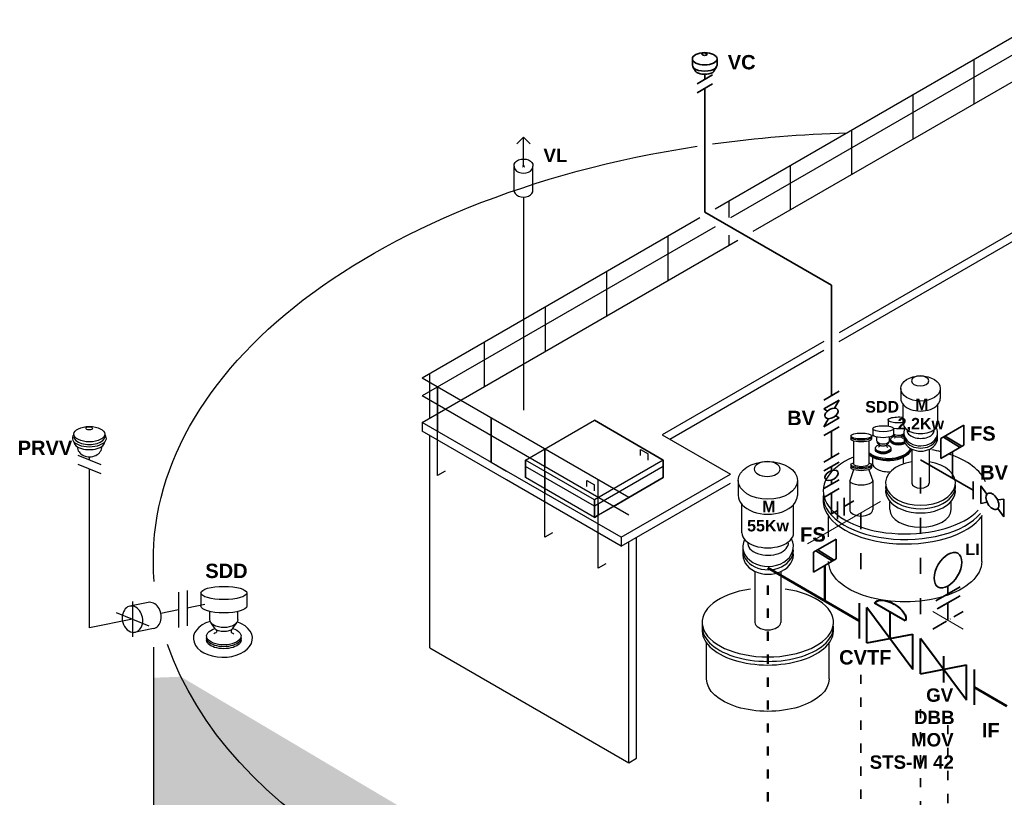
# Model space of a CAD drawing. Header units: millimetres. Extents: x 244 to 2461, y -1517 to 72.
# Tile 26 of 32: x 1402 to 1659, y -131 to 72. Entities that reach past the tile are written whole.
import ezdxf

# ---------------------------------------------------------------- set-up
doc = ezdxf.new("R2010")
doc.units = ezdxf.units.MM
doc.linetypes.add('ACAD_ISO03W100', pattern=[30, 12, -18])
doc.linetypes.add('ACAD_ISO10W100', pattern=[18, 12, -3, 0, -3])
for name, color, linetype, lineweight in [('Achsen', 253, 'ACAD_ISO10W100', 15), ('Armatur-Entleerung', 7, 'Continuous', 30), ('Armaturen-Auslagerung', 7, 'Continuous', 40), ('Armaturenbezeichnung I', 7, 'Continuous', 15), ('Auslagerung', 1, 'Continuous', 50), ('Entleerung', 74, 'Continuous', 35), ('Symbole_70', 7, 'Continuous', 35), ('Text', 7, 'Continuous', 18)]:
    doc.layers.add(name, color=color, linetype=linetype, lineweight=lineweight)
doc.layers.add('effekte', color=7, linetype='Continuous')
doc.layers.add('gebäude', color=8, linetype='Continuous')

msp = doc.modelspace()

# ---------------------------------------------------------------- hatches: boundary and pattern name
at = {"layer": 'effekte'}
h = msp.add_hatch(color=253, dxfattribs=at)
h.set_gradient(color1=(156, 156, 156), rotation=30, tint=1, name='CURVED')
edge = h.paths.add_edge_path()
edge.add_ellipse((1626.68, -291.93), major_axis=(-190, 0), ratio=0.588376, start_angle=360, end_angle=422.0567)
edge.add_ellipse((1626.68, -291.93), major_axis=(190, 0), ratio=0.588376, start_angle=240.3863, end_angle=310.0953)
edge.add_ellipse((1626.68, -291.93), major_axis=(190, 0), ratio=0.588376, start_angle=-49.9047, end_angle=0)
edge.add_line((1816.68, -291.93), (1816.68, -69.08))
edge.add_ellipse((1626.68, -69.08), major_axis=(-190, 0), ratio=0.588376, start_angle=130.0953, end_angle=180, ccw=False)
edge.add_line((1749.05, -154.59), (1749.05, -335.9))
edge.add_ellipse((1626.68, -250.38), major_axis=(190, 0), ratio=0.588376, start_angle=243.6636, end_angle=310.0953, ccw=False)
edge.add_line((1542.39, -350.57), (1542.39, -169.26))
edge.add_ellipse((1626.68, -69.08), major_axis=(-190, 0.08), ratio=0.588517, start_angle=375.841, end_angle=423.6785, ccw=False)
edge.add_line((1443.88, -99.52), (1436.68, -99.79))
edge.add_line((1436.68, -99.79), (1436.68, -291.93))

# ---------------------------------------------------------------- linework, layer by layer
at = {"layer": 'Achsen', "lineweight": 15}
for p, q in [((1533.72, 33.62), (1533.09, 33.98)), ((1533.09, 33.62), (1533.72, 33.98))]:
    msp.add_line(p, q, dxfattribs=at)
at = {"layer": 'Achsen'}
msp.add_line((1648.31, -87.1), (1640.31, -82.49), dxfattribs=at)
at = {"layer": 'Armatur-Entleerung'}
for p, q in [((1530.94, 27.46), (1530.94, 33.71)), ((1535.87, 27.65), (1535.87, 33.71))]:
    msp.add_line(p, q, dxfattribs=at)
at = {"layer": 'Armatur-Entleerung', "extrusion": (0, 0, -1)}
msp.add_ellipse((1533.4, 33.99), major_axis=(-2.47, 0), ratio=0.707107, start_param=6.229713, end_param=9.478251, dxfattribs=at)
at = {"layer": 'Armatur-Entleerung'}
for centre in [(1533.4, 33.8), (1533.4, 27.55)]:
    msp.add_ellipse(centre, major_axis=(-2.47, 0), ratio=0.707107, start_param=6.229713, end_param=9.478251, dxfattribs=at)
at = {"layer": 'Armaturen-Auslagerung', "lineweight": 35, "ltscale": 0.35}
for p, q in [((1609.13, -67), (1615.13, -63.54)), ((1615.13, -63.54), (1615.13, -68.73)), ((1614.12, -69.31), (1609.75, -66.64)), ((1614.6, -69.04), (1610.26, -66.35)), ((1609.13, -72.2), (1609.13, -67)), ((1615.13, -68.73), (1609.13, -72.2))]:
    msp.add_line(p, q, dxfattribs=at)
at = {"layer": 'Armaturen-Auslagerung'}
for p, q in [((1621.13, -80.28), (1621.13, -89.52)), ((1623.13, -90.67), (1623.13, -81.43)), ((1635.13, -97.6), (1623.13, -81.43)), ((1633.13, -84.9), (1625.13, -80.28)), ((1629.13, -82.59), (1629.13, -89.52)), ((1623.13, -90.67), (1635.13, -88.36)), ((1635.13, -97.6), (1635.13, -88.36)), ((1649.13, -105.68), (1637.13, -89.52)), ((1637.13, -98.75), (1637.13, -89.52)), ((1643.13, -94.17), (1643.13, -101.03)), ((1637.13, -98.75), (1649.13, -96.44)), ((1649.13, -105.68), (1649.13, -96.44)), ((1651.13, -97.6), (1651.13, -106.84))]:
    msp.add_line(p, q, dxfattribs=at)
at = {"layer": 'Armaturen-Auslagerung', "extrusion": (3.08149e-33, 6.12303e-17, -1)}
msp.add_ellipse((1629.13, -82.59), major_axis=(4, -2.31), ratio=0.5, start_param=3.141593, end_param=6.283185, dxfattribs=at)
at = {"layer": 'Armaturenbezeichnung I'}
msp.add_line((1626.66, -53.78), (1607.61, -64.78), dxfattribs=at)
at = {"layer": 'Auslagerung'}
for p, q in [((1621.13, -84.9), (1597.23, -71.1)), ((1612.13, -79.7), (1612.13, -70.46)), ((1659.71, -107.17), (1651.13, -102.22))]:
    msp.add_line(p, q, dxfattribs=at)
at = {"layer": 'Auslagerung', "linetype": 'ACAD_ISO03W100', "ltscale": 0.2}
msp.add_line((1597.23, -75.72), (1597.23, -179.53), dxfattribs=at)
at = {"layer": 'Entleerung'}
for p, q in [((1645.47, -47.68), (1645.47, -40.75)), ((1650.9, -50.81), (1637.13, -42.86))]:
    msp.add_line(p, q, dxfattribs=at)
at = {"layer": 'Entleerung', "linetype": 'ACAD_ISO03W100', "ltscale": 0.35}
msp.add_line((1637.13, -47.48), (1637.13, -86.05), dxfattribs=at)
at = {"layer": 'Entleerung', "linetype": 'ACAD_ISO03W100', "ltscale": 0.2}
msp.add_line((1637.13, -107.99), (1637.13, -180.73), dxfattribs=at)
at = {"layer": 'gebäude'}
for p, q in [((1669.17, 72.14), (1583.44, 22.64)), ((1669.17, 67.52), (1587.44, 20.33)), ((1593.44, 16.87), (1669.17, 60.59)), ((1651.17, 50.2), (1651.17, 61.75)), ((1635.17, 40.96), (1635.17, 52.51)), ((1533.4, 41.48), (1531.66, 39.74)), ((1533.4, 33.8), (1533.4, 41.48)), ((1533.4, 41.48), (1535.15, 39.74)), ((1619.17, 31.72), (1619.17, 43.27)), ((1603.17, 22.49), (1603.17, 34.03)), ((1533.4, 25.81), (1533.4, -29.91)), ((1678.96, 26.79), (1615.88, -9.63)), ((1587.17, 20.49), (1587.17, 24.8)), ((1615.88, -11.93), (1678.96, 24.48)), ((1579.44, 20.33), (1506.93, -21.53)), ((1583.44, 18.02), (1506.93, -26.15)), ((1571.18, 4.01), (1571.18, 15.56)), ((1587.17, 13.25), (1587.17, 15.87)), ((1506.93, -33.08), (1589.44, 14.56)), ((1555.18, -5.23), (1555.18, 6.32)), ((1539.18, -14.46), (1539.18, -2.92)), ((1523.18, -23.7), (1523.18, -12.15)), ((1611.88, -11.93), (1569.66, -36.31)), ((1571.66, -37.47), (1611.88, -14.24)), ((1508.93, -31.93), (1508.93, -20.38)), ((1560.93, -52.71), (1506.93, -21.53)), ((1510.93, -23.84), (1510.93, -35.39)), ((1510.93, -46.94), (1510.93, -23.84)), ((1560.93, -57.33), (1506.93, -26.15)), ((1510.93, -30.77), (1510.93, -35.39)), ((1510.93, -35.39), (1510.93, -30.77)), ((1528.93, -45.78), (1506.93, -33.08)), ((1506.93, -33.08), (1506.93, -35.39)), ((1524.93, -31.93), (1524.93, -43.47)), ((1524.93, -36.54), (1524.93, -31.93)), ((1524.93, -31.93), (1524.93, -36.54)), ((1533.93, -42.9), (1551.93, -32.5)), ((1551.93, -32.5), (1569.93, -42.9)), ((1569.93, -42.9), (1551.93, -32.5)), ((1528.93, -48.09), (1506.93, -35.39)), ((1508.93, -91.97), (1508.93, -36.54)), ((1524.93, -43.47), (1524.93, -36.54)), ((1524.93, -36.54), (1524.93, -43.47)), ((1569.66, -36.31), (1587.5, -46.61)), ((1538.93, -63.1), (1538.93, -40.01)), ((1538.93, -51.56), (1538.93, -40.01)), ((1538.93, -40.01), (1538.93, -44.63)), ((1538.93, -44.63), (1538.93, -40.01)), ((1563.93, -41.74), (1563.93, -40.17)), ((1563.93, -40.17), (1565.93, -41.33)), ((1524.93, -43.47), (1528.93, -45.78)), ((1551.93, -53.29), (1533.93, -42.9)), ((1533.93, -47.51), (1533.93, -42.9)), ((1533.93, -47.51), (1533.93, -42.9)), ((1533.93, -42.9), (1533.93, -44.6)), ((1569.93, -42.9), (1551.93, -53.29)), ((1565.93, -42.9), (1565.93, -41.33)), ((1569.93, -42.9), (1569.93, -47.51)), ((1569.93, -44.6), (1569.93, -42.9)), ((1512.93, -45.78), (1510.93, -46.94)), ((1558.93, -63.1), (1528.93, -45.78)), ((1551.93, -54.99), (1533.93, -44.6)), ((1533.93, -44.6), (1533.93, -47.51)), ((1538.93, -45.78), (1538.93, -44.63)), ((1538.93, -47.49), (1538.93, -45.78)), ((1538.93, -45.78), (1538.93, -47.49)), ((1569.93, -44.6), (1551.93, -54.99)), ((1569.93, -47.51), (1569.93, -44.6)), ((1558.93, -65.41), (1528.93, -48.09)), ((1551.93, -57.91), (1533.93, -47.51)), ((1538.93, -47.49), (1538.93, -50.4)), ((1538.93, -50.4), (1538.93, -47.49)), ((1549.93, -49.82), (1549.93, -48.25)), ((1549.93, -48.25), (1551.93, -49.41)), ((1569.93, -47.51), (1551.93, -57.91)), ((1552.93, -71.19), (1552.93, -48.09)), ((1552.93, -59.64), (1552.93, -48.09)), ((1552.93, -52.71), (1552.93, -48.09)), ((1558.93, -63.1), (1587.5, -46.61)), ((1560.93, -52.71), (1569.93, -47.51)), ((1538.93, -51.56), (1538.93, -50.4)), ((1538.93, -50.4), (1538.93, -51.56)), ((1551.93, -50.98), (1551.93, -49.41)), ((1558.93, -65.41), (1587.5, -48.92)), ((1551.93, -53.29), (1551.93, -57.91)), ((1551.93, -54.99), (1551.93, -53.29)), ((1551.93, -53.29), (1551.93, -54.99)), ((1552.93, -54.42), (1552.93, -52.71)), ((1556.93, -55.02), (1560.93, -52.71)), ((1551.93, -57.91), (1551.93, -54.99)), ((1551.93, -54.99), (1551.93, -57.91)), ((1552.93, -57.33), (1552.93, -54.42)), ((1552.93, -54.42), (1552.93, -57.33)), ((1552.93, -57.33), (1556.93, -55.02)), ((1552.93, -57.33), (1551.93, -57.91)), ((1551.93, -57.91), (1552.93, -57.33)), ((1552.93, -59.64), (1552.93, -57.33)), ((1540.93, -61.95), (1538.93, -63.1)), ((1558.93, -63.1), (1558.93, -65.41)), ((1560.93, -121.99), (1560.93, -64.26)), ((1562.93, -120.84), (1562.93, -63.1)), ((1554.93, -70.03), (1552.93, -71.19)), ((1435.36, -80.12), (1430.53, -81.1)), ((1436.73, -86.91), (1431.21, -88.03)), ((1436.68, -91.82), (1436.68, -291.93)), ((1436.68, -91.82), (1436.68, -291.93)), ((1508.93, -91.97), (1560.93, -121.99)), ((1560.93, -121.99), (1562.93, -120.84))]:
    msp.add_line(p, q, dxfattribs=at)
at = {"layer": 'gebäude', "ltscale": 0.35}
for p, q in [((1631.98, -24.22), (1631.98, -26.82)), ((1642.28, -24.22), (1642.28, -26.82)), ((1632.63, -33.36), (1632.63, -28.42)), ((1641.63, -33.36), (1641.63, -28.42)), ((1628.65, -32.43), (1628.65, -33.99)), ((1624.67, -34.73), (1624.67, -36.29)), ((1630.07, -34.73), (1630.07, -36.29)), ((1633.01, -34.67), (1633.01, -34.61)), ((1423.99, -36.15), (1423.99, -36.82)), ((1618.93, -36.63), (1618.93, -37.4)), ((1619.63, -37.92), (1619.63, -43.92)), ((1623.63, -37.92), (1623.63, -43.92)), ((1624.33, -36.63), (1624.33, -37.4)), ((1625.71, -37.85), (1625.71, -36.91)), ((1626.34, -38.94), (1625.83, -38.21)), ((1628.39, -38.94), (1628.9, -38.21)), ((1629.02, -37.85), (1629.02, -36.91)), ((1630.33, -36.64), (1630.08, -36.27)), ((1632.38, -36.64), (1632.79, -36.05)), ((1634.88, -40.07), (1634.88, -48.94)), ((1639.38, -40.12), (1639.38, -48.94)), ((1419.95, -42.88), (1419.95, -42.06)), ((1624.67, -43.73), (1624.67, -42.24)), ((1632.67, -43.73), (1632.67, -42.24)), ((1419.95, -86.77), (1419.95, -45.19)), ((1619.63, -45.43), (1618.63, -48.32)), ((1618.93, -44.14), (1618.93, -44.91)), ((1623.63, -45.43), (1624.63, -48.32)), ((1624.33, -44.14), (1624.33, -44.91)), ((1589.51, -48.23), (1589.51, -52.13)), ((1604.96, -48.23), (1604.96, -52.13)), ((1618.63, -48.32), (1618.63, -55.82)), ((1624.63, -48.32), (1624.63, -55.82)), ((1629.13, -55.87), (1629.13, -53.82)), ((1645.13, -55.87), (1645.13, -53.82)), ((1590.48, -61.94), (1590.48, -54.53)), ((1603.98, -61.94), (1603.98, -54.53)), ((1613.13, -62.96), (1613.13, -57.62)), ((1653.13, -69.4), (1653.13, -57.62)), ((1593.86, -72.01), (1593.86, -85.32)), ((1600.61, -72.08), (1600.61, -85.32)), ((1445.5, -76.98), (1445.5, -86.22)), ((1443.24, -77.44), (1443.24, -86.68)), ((1449.09, -77.64), (1449.09, -81.11)), ((1461.09, -77.64), (1461.09, -81.11)), ((1431.21, -79.87), (1431.21, -89.11)), ((1443.24, -82.06), (1438.64, -82.99)), ((1450.1, -80.67), (1445.5, -81.6)), ((1431.21, -84.49), (1419.95, -86.77)), ((1451.42, -84.57), (1451.42, -82.48)), ((1458.77, -84.57), (1458.77, -82.48)), ((1452.82, -87), (1451.68, -85.36)), ((1457.36, -87), (1458.5, -85.36)), ((1581.23, -100.1), (1581.23, -90.68)), ((1613.23, -100.1), (1613.23, -90.68))]:
    msp.add_line(p, q, dxfattribs=at)
at = {"layer": 'gebäude', "linetype": 'ACAD_ISO03W100', "lineweight": 25}
for p, q in [((1416.95, -41.67), (1422.95, -44.08)), ((1416.95, -43.98), (1422.95, -46.39)), ((1426.93, -82.77), (1435.5, -86.22))]:
    msp.add_line(p, q, dxfattribs=at)
at = {"layer": 'gebäude', "extrusion": (-9.8418e-33, 6.12303e-17, -1)}
for start_param, end_param in [(1.337305, 1.52487), (-0.050227, 1.315608)]:
    msp.add_ellipse((1626.68, -69.08), major_axis=(-190, 0.04), ratio=0.588282, start_param=start_param, end_param=end_param, dxfattribs=at)
at = {"layer": 'gebäude', "ltscale": 0.35}
for centre, major_axis, ratio in [((1637.13, -24.22), (-5.15, 0), 0.639035), ((1419.95, -36.15), (-4.04, 0), 0.5), ((1419.89, -34.62), (0.869, -0.029), 0.471797), ((1597.24, -48.23), (-7.72, 0), 0.639035)]:
    msp.add_ellipse(centre, major_axis=major_axis, ratio=ratio, dxfattribs=at)
at = {"layer": 'gebäude', "ltscale": 0.35, "extrusion": (-1.01969e-32, 6.12303e-17, -1)}
for centre, major_axis in [((1637.02, -22.23), (2.25, 0)), ((1597.07, -45.25), (3.37, 0))]:
    msp.add_ellipse(centre, major_axis=major_axis, ratio=0.57735, dxfattribs=at)
at = {"layer": 'gebäude', "ltscale": 0.35}
for centre, major_axis, ratio, start_param, end_param in [((1637.13, -26.82), (-5.15, 0), 0.639035, 6.282614, 9.424778), ((1637.13, -33.36), (-4.5, 0), 0.57735, 0, 3.141593), ((1637.18, -35.77), (-4.41, 0), 0.777736, 5.903077, 9.829629), ((1637.16, -35.14), (-3.55, 0), 0.595171, 6.20869, 9.519177), ((1419.95, -37.2), (-4.45, 0), 0.5, 5.849646, 9.854478), ((1419.95, -36.82), (-4.04, 0), 0.5, 6.283185, 9.424778), ((1419.95, -38.17), (-4.04, 0), 0.5, 6.283185, 9.424778), ((1637.18, -37.15), (-4.41, 0), 0.777736, 6.168705, 9.539258), ((1637.18, -36.36), (-4.41, 0), 0.777736, 6.19648, 9.511483), ((1420.02, -39.41), (-3.21, -0.06), 0.826233, 6.273896, 9.417099), ((1420.02, -39.41), (-3.21, -0.06), 0.826233, 3.141451, 3.143306), ((1633.13, -50.92), (-21.43, 0), 0.526504, 10.544279, 10.662708), ((1633.13, -50.92), (-21.43, 0), 0.526504, 5.393359, 8.954941), ((1637.13, -48.94), (-9.13, 0), 0.632477, 4.96144, 10.746523), ((1633.13, -50.92), (-21.43, 0), 0.526504, 9.627953, 10.439191), ((1637.13, -50.96), (-9.13, 0), 0.632477, 6.185774, 9.52219), ((1637.13, -49.84), (-9.13, 0), 0.632477, 6.205579, 9.502385), ((1637.13, -48.94), (2.25, 0), 0.57735, 3.141593, 6.283185), ((1597.23, -52.13), (-7.72, 0), 0.639035, 6.282614, 9.424778), ((1633.13, -52.38), (-21.43, 0), 0.526504, 6.21841, 9.01916), ((1633.13, -53.56), (-21.43, 0), 0.526504, -0.052256, 2.798489), ((1621.63, -55.82), (3, 0), 0.57735, 3.141593, 6.283185), ((1637.13, -55.87), (8, 0), 0.57735, 3.141593, 6.283185), ((1597.31, -65.56), (-6.61, 0), 0.777736, 5.903077, 9.829629), ((1597.23, -61.94), (-6.75, 0), 0.57735, 0, 3.141593), ((1597.28, -64.62), (-5.32, 0), 0.595171, 6.20869, 9.519177), ((1597.31, -66.45), (-6.61, 0), 0.777736, 6.19648, 9.511483), ((1597.31, -67.62), (-6.61, 0), 0.777736, 6.168705, 9.539258), ((1597.23, -85.32), (-17.15, 0), 0.526504, 4.977942, 10.730021), ((1454.85, -89.5), (-7.72, 0), 0.639035, 5.159014, 10.486548), ((1597.23, -86.49), (-17.15, 0), 0.526504, 6.21841, 9.489553), ((1597.23, -87.43), (-17.15, 0), 0.526504, -0.052256, 3.193849), ((1597.23, -85.32), (3.37, 0), 0.57735, 3.141593, 6.283185)]:
    msp.add_ellipse(centre, major_axis=major_axis, ratio=ratio, start_param=start_param, end_param=end_param, dxfattribs=at)
at = {"layer": 'gebäude', "ltscale": 0.35, "extrusion": (-1.01969e-32, 6.12303e-17, -1)}
for centre, major_axis, ratio, start_param, end_param in [((1631.35, -32.43), (2.7, 0), 0.288675, 7.361817, 11.487739), ((1621.63, -36.63), (2.7, 0), 0.288675, 3.141593, 9.424778), ((1627.37, -34.73), (2.7, 0), 0.288675, 3.141593, 9.424778), ((1631.35, -33.99), (2.7, 0), 0.288675, 7.124544, 8.347588), ((1621.63, -37.4), (2.7, 0), 0.288675, 6.283185, 9.424778), ((1621.63, -36.96), (2.7, 0), 0.288675, 6.351757, 9.356206), ((1628.67, -39.11), (6, 0), 0.57735, 10.187301, 10.284534), ((1627.37, -36.29), (2.7, 0), 0.288675, 6.283185, 9.424778), ((1631.35, -37.96), (2.02, 0), 0.509175, 6.802132, 9.540133), ((1631.35, -37.5), (2.02, 0), 0.509175, 6.940316, 10.455455), ((1631.35, -37.72), (2.02, 0), 0.509175, 6.880357, 9.531428), ((1631.35, -37.5), (2.02, 0), 0.509175, 5.234682, 5.684995), ((1628.67, -39.11), (6, 0), 0.57735, 5.399798, 5.501213), ((1628.67, -39.11), (6, 0), 0.57735, 6.506688, 8.850827), ((1628.67, -39.37), (6, 0), 0.57735, 6.443118, 8.850827), ((1628.67, -39.66), (6, 0), 0.57735, 6.368467, 8.850827), ((1627.37, -39.8), (2.02, 0), 0.509175, 5.234682, 10.455455), ((1627.37, -40.02), (2.02, 0), 0.509175, 6.176535, 9.531428), ((1627.37, -40.26), (2.02, 0), 0.509175, 6.16783, 9.540133), ((1621.63, -44.14), (2.7, 0), 0.288675, 5.546561, 10.161402), ((1628.67, -43.73), (4, 0), 0.57735, 7.706157, 9.424778), ((1628.67, -43.73), (4, 0), 0.57735, 6.283185, 6.359735), ((1621.63, -44.91), (2.7, 0), 0.288675, 6.283185, 9.424778), ((1621.63, -44.47), (2.7, 0), 0.288675, 6.351757, 9.356206), ((1621.63, -43.92), (2, 0), 0.363114, 0, 3.141593), ((1455.09, -77.64), (6, 0), 0.288675, 3.141593, 9.424778), ((1455.09, -81.11), (-6, 0), 0.288675, 3.141593, 6.283185), ((1455.09, -84.57), (-3.67, 0), 0.57735, 3.141593, 6.283185)]:
    msp.add_ellipse(centre, major_axis=major_axis, ratio=ratio, start_param=start_param, end_param=end_param, dxfattribs=at)
at = {"layer": 'gebäude', "ltscale": 0.35, "extrusion": (-9.14634e-33, 6.12303e-17, -1)}
for centre, start_param, end_param in [((1627.37, -37.85), 6.283185, 9.424778), ((1631.35, -35.55), 6.807152, 8.747222)]:
    msp.add_ellipse(centre, major_axis=(1.65, 0), ratio=0.57735, start_param=start_param, end_param=end_param, dxfattribs=at)
at = {"layer": 'gebäude', "ltscale": 0.35, "extrusion": (-1.20818e-32, 6.12303e-17, -1)}
msp.add_ellipse((1621.63, -48.32), major_axis=(3, 0), ratio=0.386365, start_param=0, end_param=3.141593, dxfattribs=at)
at = {"layer": 'gebäude', "ltscale": 0.35, "extrusion": (-1.32457e-32, 6.12303e-17, -1)}
for centre, major_axis, ratio, start_param, end_param in [((1633.13, -69.4), (20, 0), 0.52915, 0, 3.141597), ((1455.09, -88.9), (4.5, 0), 0.509175, -1.048503, 4.172269), ((1597.23, -100.1), (16, 0), 0.52915, 0, 3.141597)]:
    msp.add_ellipse(centre, major_axis=major_axis, ratio=ratio, start_param=start_param, end_param=end_param, dxfattribs=at)
at = {"layer": 'gebäude'}
for centre, major_axis, start_param, end_param in [((1431.21, -84.49), (0.69, -3.4), 3.788862, 7.853982), ((1431.21, -84.49), (-0.69, 3.4), -1.570796, 0.64727), ((1436.04, -83.52), (-0.69, 3.4), -3.141593, 0)]:
    msp.add_ellipse(centre, major_axis=major_axis, ratio=0.763787, start_param=start_param, end_param=end_param, dxfattribs=at)
at = {"layer": 'gebäude', "ltscale": 0.35, "extrusion": (-1.05471e-32, 6.12303e-17, -1)}
msp.add_ellipse((1455.09, -89.92), major_axis=(-4.5, 0), ratio=0.509175, start_param=3.026238, end_param=6.39854, dxfattribs=at)
at = {"layer": 'gebäude', "ltscale": 0.35, "extrusion": (-1.3946e-32, 6.12303e-17, -1)}
msp.add_ellipse((1455.09, -89.39), major_axis=(-4.5, 0), ratio=0.509175, start_param=3.034943, end_param=6.389835, dxfattribs=at)
at = {"layer": 'gebäude', "extrusion": (-8.64863e-33, 6.12303e-17, -1)}
msp.add_ellipse((1626.68, -69.08), major_axis=(-190, 0.08), ratio=0.588517, start_param=-1.365518, end_param=-0.198721, dxfattribs=at)
at = {"layer": 'gebäude', "ltscale": 0.35}
for points in [[(1630.33, -36.64), (1630.51, -36.94), (1630.17, -37.23)], [(1632.38, -36.64), (1632.2, -36.94), (1632.54, -37.23)], [(1626.34, -38.94), (1626.52, -39.24), (1626.18, -39.53)], [(1628.39, -38.94), (1628.21, -39.24), (1628.55, -39.53)], [(1452.82, -87), (1453.22, -87.67), (1452.46, -88.31)], [(1457.36, -87), (1456.97, -87.67), (1457.72, -88.31)]]:
    msp.add_spline(points, degree=3, dxfattribs=at)
for points in [[(1632.38, -36.64), (1632.37, -36.65), (1632.36, -36.67), (1632.33, -36.7), (1632.3, -36.72), (1632.25, -36.76), (1632.21, -36.78), (1632.11, -36.83), (1632.03, -36.86), (1631.86, -36.92), (1631.76, -36.94), (1631.55, -36.97), (1631.45, -36.97), (1631.23, -36.97), (1631.13, -36.96), (1630.92, -36.93), (1630.83, -36.91), (1630.65, -36.85), (1630.58, -36.82), (1630.47, -36.76), (1630.43, -36.73), (1630.36, -36.68), (1630.35, -36.66), (1630.33, -36.64), (1630.33, -36.64), (1630.33, -36.64)], [(1628.39, -38.94), (1628.38, -38.95), (1628.37, -38.97), (1628.34, -39), (1628.31, -39.02), (1628.26, -39.06), (1628.23, -39.08), (1628.12, -39.13), (1628.04, -39.17), (1627.87, -39.22), (1627.77, -39.24), (1627.57, -39.27), (1627.46, -39.28), (1627.24, -39.27), (1627.14, -39.27), (1626.93, -39.23), (1626.84, -39.21), (1626.67, -39.16), (1626.59, -39.12), (1626.48, -39.06), (1626.44, -39.03), (1626.38, -38.98), (1626.36, -38.96), (1626.35, -38.95), (1626.34, -38.95), (1626.34, -38.94)], [(1457.36, -87), (1457.35, -87.02), (1457.32, -87.05), (1457.25, -87.12), (1457.2, -87.17), (1457.08, -87.25), (1457, -87.3), (1456.77, -87.42), (1456.6, -87.49), (1456.21, -87.61), (1455.99, -87.66), (1455.54, -87.72), (1455.3, -87.74), (1454.82, -87.73), (1454.58, -87.71), (1454.13, -87.64), (1453.92, -87.59), (1453.54, -87.47), (1453.37, -87.4), (1453.12, -87.26), (1453.03, -87.2), (1452.89, -87.09), (1452.85, -87.04), (1452.82, -87), (1452.82, -87), (1452.82, -87)]]:
    msp.add_open_spline(points, degree=3, knots=[0.383497, 0.383497, 0.383497, 0.383497, 0.534506, 0.534506, 0.685516, 0.685516, 0.836525, 0.836525, 1.085214, 1.085214, 1.333903, 1.333903, 1.582592, 1.582592, 1.831281, 1.831281, 2.07997, 2.07997, 2.328659, 2.328659, 2.53555, 2.53555, 2.742442, 2.742442, 2.758096, 2.758096, 2.758096, 2.758096], dxfattribs=at)
at = {"layer": 'Symbole_70', "ltscale": 0.35}
for p, q in [((1577.51, 61.92), (1577.51, 60.3)), ((1583.97, 61.92), (1583.97, 60.3)), ((1578.33, 58.66), (1577.68, 59.79)), ((1583.15, 58.66), (1583.8, 59.79)), ((1578.74, 55.38), (1582.74, 57.69)), ((1580.74, 56.54), (1580.74, 57.88)), ((1578.74, 53.07), (1582.74, 55.38)), ((1580.74, 21.89), (1580.74, 54.23)), ((1613.88, 2.76), (1580.74, 21.89)), ((1613.88, -26.11), (1613.88, 2.76)), ((1611.88, -27.26), (1615.88, -24.95)), ((1611.88, -29.57), (1615.88, -27.26)), ((1615.88, -27.26), (1614.67, -29.36)), ((1611.88, -29.57), (1612.8, -30.1)), ((1611.88, -34.19), (1615.88, -31.88)), ((1613.09, -32.09), (1611.88, -34.19)), ((1614.96, -31.35), (1615.88, -31.88)), ((1611.88, -36.5), (1615.88, -34.19)), ((1613.88, -42.27), (1613.88, -35.34)), ((1611.88, -43.43), (1615.88, -41.12)), ((1611.88, -45.74), (1615.88, -43.43)), ((1613.88, -45.65), (1613.88, -44.58)), ((1611.88, -50.36), (1615.88, -48.05)), ((1613.88, -49.2), (1613.88, -48.13)), ((1611.88, -52.66), (1615.88, -50.36)), ((1613.88, -56.97), (1613.88, -51.51)), ((1615.44, -53.76), (1615.44, -58.38)), ((1617.21, -52.74), (1617.21, -57.36)), ((1617.21, -55.05), (1619.75, -53.58)), ((1613.88, -56.97), (1615.44, -56.07)), ((1641.16, -79.69), (1647.46, -76.05)), ((1644.31, -77.87), (1644.31, -75.81)), ((1647.46, -78.36), (1641.46, -81.82)), ((1642.04, -81.49), (1647.46, -78.36)), ((1644.31, -80.18), (1644.31, -84.8))]:
    msp.add_line(p, q, dxfattribs=at)
at = {"layer": 'Symbole_70', "lineweight": 35, "ltscale": 0.35}
for p, q in [((1642.47, -37.28), (1648.47, -33.82)), ((1648.47, -33.82), (1648.47, -39.02)), ((1642.47, -42.48), (1642.47, -37.28)), ((1647.47, -39.6), (1643.1, -36.92)), ((1647.94, -39.32), (1643.61, -36.63)), ((1648.47, -39.02), (1642.47, -42.48)), ((1650.9, -48.5), (1650.9, -53.12))]:
    msp.add_line(p, q, dxfattribs=at)
at = {"layer": 'Symbole_70'}
for p, q in [((1654.5, -51.8), (1652.9, -49.65)), ((1652.9, -54.27), (1652.9, -49.65)), ((1652.9, -54.27), (1654.52, -53.95)), ((1657.31, -53.34), (1658.9, -53.12)), ((1658.9, -57.73), (1658.9, -53.12)), ((1658.9, -57.73), (1657.32, -55.53))]:
    msp.add_line(p, q, dxfattribs=at)
at = {"layer": 'Symbole_70', "linetype": 'ACAD_ISO03W100', "ltscale": 0.35}
msp.add_line((1621.54, -56.74), (1621.54, -77.05), dxfattribs=at)
at = {"layer": 'Symbole_70', "linetype": 'ACAD_ISO10W100', "ltscale": 0.35}
msp.add_line((1640.31, -87.1), (1648.31, -82.49), dxfattribs=at)
at = {"layer": 'Symbole_70', "linetype": 'ACAD_ISO03W100', "ltscale": 0.2}
for p, q in [((1621.54, -98.99), (1621.54, -181.62)), ((1644.31, -112.14), (1644.31, -180.42))]:
    msp.add_line(p, q, dxfattribs=at)
at = {"layer": 'Symbole_70', "ltscale": 0.35}
for centre, major_axis, ratio in [((1580.74, 61.92), (-3.23, 0), 0.5), ((1580.69, 63.14), (0.696, -0.023), 0.471797), ((1613.88, -30.73), (1.66, 0.95), 0.59479), ((1613.88, -46.89), (1.66, 0.95), 0.59479)]:
    msp.add_ellipse(centre, major_axis=major_axis, ratio=ratio, dxfattribs=at)
msp.add_ellipse((1580.74, 60.3), major_axis=(-3.23, 0), ratio=0.5, start_param=6.283185, end_param=9.424778, dxfattribs=at)
at = {"layer": 'Symbole_70', "extrusion": (2.46519e-32, 6.12303e-17, -1)}
msp.add_ellipse((1655.91, -53.67), major_axis=(-1.2, 2.04), ratio=0.57735, dxfattribs=at)
at = {"layer": 'Symbole_70', "ltscale": 0.35, "extrusion": (0, 0, -1)}
msp.add_ellipse((1644.31, -71.68), major_axis=(-2.59, -4.4), ratio=0.573604, dxfattribs=at)
at = {"layer": 'Symbole_70', "ltscale": 0.35}
msp.add_open_spline([(1578.33, 58.66), (1578.33, 58.65), (1578.33, 58.65), (1578.34, 58.63), (1578.35, 58.61), (1578.4, 58.56), (1578.43, 58.53), (1578.53, 58.44), (1578.61, 58.37), (1578.83, 58.25), (1578.96, 58.19), (1579.26, 58.08), (1579.42, 58.04), (1579.86, 57.94), (1580.15, 57.9), (1580.74, 57.87), (1581.04, 57.88), (1581.62, 57.94), (1581.9, 57.99), (1582.34, 58.12), (1582.51, 58.19), (1582.8, 58.33), (1582.92, 58.41), (1583.05, 58.52), (1583.09, 58.56), (1583.14, 58.62), (1583.15, 58.64), (1583.15, 58.66)], degree=3, knots=[6.524614, 6.524614, 6.524614, 6.524614, 6.54224, 6.54224, 6.671768, 6.671768, 6.801295, 6.801295, 7.012223, 7.012223, 7.22315, 7.22315, 7.434078, 7.434078, 7.749938, 7.749938, 8.065798, 8.065798, 8.381658, 8.381658, 8.634798, 8.634798, 8.887939, 8.887939, 9.058777, 9.058777, 9.183543, 9.183543, 9.183543, 9.183543], dxfattribs=at)

# ---------------------------------------------------------------- texts
at = {"layer": 'Text', "attachment_point": 1}
for s, insert, char_height, width in [('{\\fArial|b1|i0|c0|p34;VC}', (1586.77, 62.91), 3.7468, 8.7405), ('{\\fArial|b1|i0|c0|p34;VL}', (1538.61, 38.43), 3.5, 5.4629), ('{\\fArial|b1|i0|c0|p34;SDD}', (1622.68, -27.5), 3, 8.7405), ('\\pi2.9214;{\\fArial|b1|i0|c0|p34;M\\P\\pi-1.6328;2,2Kw}', (1632.8, -26.9), 3, 8.7405), ('{\\fArial|b1|i0|c0|p34;BV}', (1602.3, -30.04), 3.7468, 8.7405), ('{\\fArial|b1|i0|c0|p34;FS}', (1650.08, -34.1), 3.7468, 8.7405), ('{\\fArial|b1|i0|c0|p34;PRVV}', (1401.23, -37.85), 3.7468, 8.7405), ('{\\fArial|b1|i0|c0|p34;BV}', (1652.71, -44.29), 3.7468, 8.7405), ('\\pi2.9214;{\\fArial|b1|i0|c0|p34;M\\P\\pi-1.0097;55Kw}', (1592.82, -53.56), 3, 8.7405), ('{\\fArial|b1|i0|c0|p34;FS}', (1605.68, -60.48), 3.7468, 8.7405), ('{\\fArial|b1|i0|c0|p34;LI}', (1648.84, -64.76), 3, 8.7405), ('{\\fArial|b1|i0|c0|p34;SDD}', (1450.25, -69.99), 3.7468, 8.7405), ('{\\fArial|b1|i0|c0|p34;CVTF}', (1615.87, -92.58), 3.7468, 8.7405), ('\\pi24.969;{\\fArial|b1|i0|c0|p34;GV\\P\\pi21.796;DBB\\P\\pi21.008;MOV\\P\\pi10.21;STS-M 42}', (1613.64, -102.57), 3.5, 31.7946), ('{\\fArial|b1|i0|c0|p34;IF}', (1653.16, -111.65), 3.7468, 8.7405)]:
    msp.add_mtext(s, dxfattribs=dict(at, insert=insert, char_height=char_height, width=width))

doc.saveas('drawing.dxf')
